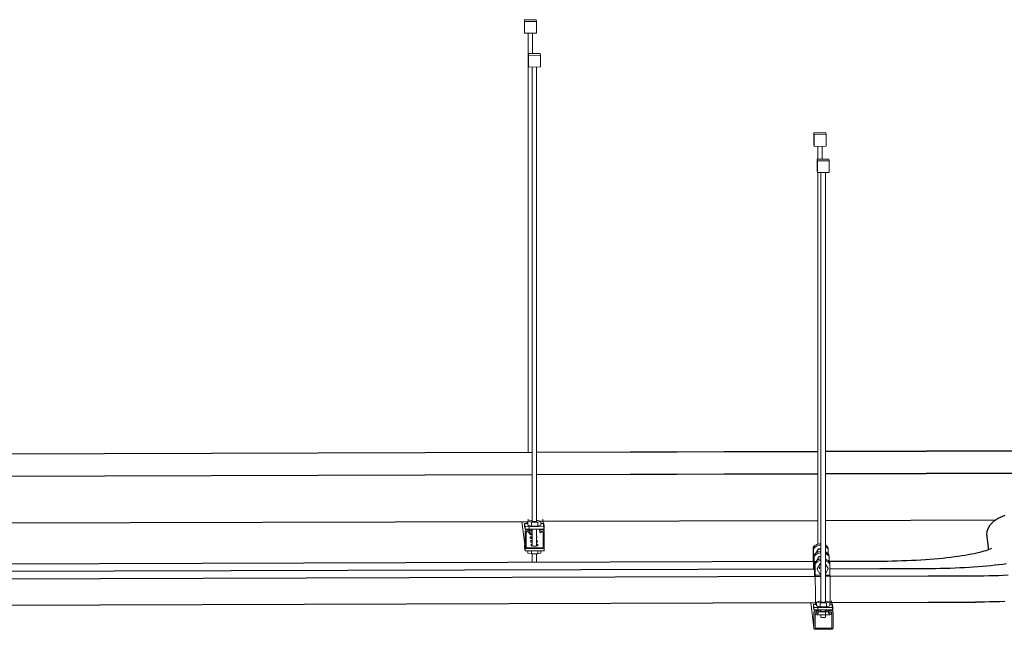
# Model space of a CAD drawing. Header units: inches. Extents: x -279 to 531, y -298 to 125.
# Tile 8 of 9: x 357 to 440, y 68 to 120. Entities that reach past the tile are written whole.
import ezdxf

# ---------------------------------------------------------------- set-up
doc = ezdxf.new("R2010")
doc.units = ezdxf.units.IN
doc.header["$MEASUREMENT"] = 0
for name, color, linetype, lineweight in [('A-GENM', 13, 'Continuous', 9), ('E-CABL-TRAY', 211, 'Continuous', 30), ('E-POWR-CNDT', 130, 'Continuous', 30), ('S-BEAM', 12, 'Continuous', 9), ('S-COLS', 52, 'Continuous', 9), ('S-FSTN', 2, 'Continuous', 9)]:
    doc.layers.add(name, color=color, linetype=linetype, lineweight=lineweight)

# ---------------------------------------------------------------- blocks, each defined once
blk = doc.blocks.new('P1100 - Pipe and Rigid Steel Conduit Clamp - P1117 - 2_-V39-3D - Project Overview')
at = {"layer": 'A-GENM'}
for p, q in [((424.164, 75.291), (424.163, 75.298)), ((424.164, 74.268), (424.164, 75.291)), ((424.178, 75.172), (424.179, 75.165)), ((424.179, 75.165), (424.179, 74.192)), ((424.354, 74.775), (424.573, 75.15)), ((424.578, 75.114), (424.403, 74.815)), ((424.573, 75.15), (424.819, 75.151)), ((424.578, 75.114), (424.573, 75.15)), ((424.819, 75.115), (424.578, 75.114)), ((425.412, 75.302), (425.413, 75.295)), ((425.413, 75.295), (425.413, 75.189)), ((425.429, 75.169), (425.428, 75.176)), ((425.429, 74.723), (425.429, 75.169)), ((424.179, 74.268), (424.164, 74.268)), ((424.178, 74.149), (424.178, 74.192)), ((424.178, 74.149), (424.183, 73.981)), ((424.179, 74.192), (424.24, 74.192))]:
    blk.add_line(p, q, dxfattribs=at)
for points in [[(424.163, 75.298, 0), (424.31, 75.439, 0), (424.488, 75.538, 0), (424.685, 75.59, 0), (424.819, 75.596, 0)], [(424.819, 75.589, 0), (424.686, 75.583, 0), (424.489, 75.531, 0), (424.311, 75.432, 0), (424.164, 75.291, 0)], [(424.178, 75.172, 0), (424.325, 75.313, 0), (424.503, 75.412, 0), (424.701, 75.464, 0), (424.819, 75.471, 0)], [(424.819, 75.464, 0), (424.702, 75.457, 0), (424.504, 75.405, 0), (424.326, 75.306, 0), (424.179, 75.165, 0)], [(425.201, 75.485, 0), (425.266, 75.442, 0), (425.412, 75.302, 0)], [(425.413, 75.295, 0), (425.266, 75.435, 0), (425.201, 75.478, 0)], [(425.201, 75.367, 0), (425.281, 75.316, 0), (425.428, 75.176, 0)], [(425.429, 75.169, 0), (425.282, 75.309, 0), (425.201, 75.361, 0)], [(424.163, 74.325, 0), (424.157, 74.232, 0), (424.153, 74.072, 0)], [(424.155, 74.078, 0), (424.158, 74.184, 0), (424.164, 74.268, 0)], [(424.192, 73.44, 0), (424.192, 73.503, 0), (424.188, 73.779, 0), (424.184, 74.013, 0), (424.179, 74.192, 0)]]:
    blk.add_polyline3d(points, dxfattribs=at)
blk = doc.blocks.new('P1100 - Pipe and Rigid Steel Conduit Clamp - P1117 - 2_-V40-3D - Project Overview')
at = {"layer": 'A-GENM'}
for p, q in [((424.24, 74.658), (424.239, 74.665)), ((424.24, 73.634), (424.24, 74.658)), ((424.255, 74.539), (424.255, 74.532)), ((424.255, 74.532), (424.255, 73.558)), ((424.431, 74.141), (424.65, 74.517)), ((424.654, 74.48), (424.48, 74.181)), ((424.65, 74.517), (424.819, 74.517)), ((424.654, 74.48), (424.65, 74.517)), ((424.819, 74.481), (424.654, 74.48)), ((425.197, 74.371), (425.261, 74.261)), ((425.238, 74.274), (425.197, 74.342)), ((425.489, 74.668), (425.49, 74.661)), ((425.49, 74.661), (425.49, 74.556)), ((425.505, 74.535), (425.504, 74.543)), ((425.505, 74.09), (425.505, 74.535)), ((424.255, 73.634), (424.24, 73.634)), ((424.255, 73.558), (424.317, 73.558)), ((424.255, 73.515), (424.255, 73.558)), ((424.255, 73.515), (424.26, 73.347))]:
    blk.add_line(p, q, dxfattribs=at)
for points in [[(424.239, 74.665, 0), (424.386, 74.805, 0), (424.564, 74.905, 0), (424.762, 74.956, 0), (424.819, 74.962, 0)], [(424.819, 74.955, 0), (424.763, 74.949, 0), (424.565, 74.898, 0), (424.387, 74.798, 0), (424.24, 74.658, 0)], [(425.199, 74.892, 0), (425.342, 74.808, 0), (425.489, 74.668, 0)], [(425.49, 74.661, 0), (425.343, 74.801, 0), (425.199, 74.885, 0)], [(424.255, 74.539, 0), (424.401, 74.679, 0), (424.58, 74.779, 0), (424.777, 74.83, 0), (424.819, 74.835, 0)], [(424.819, 74.828, 0), (424.778, 74.823, 0), (424.58, 74.772, 0), (424.402, 74.672, 0), (424.255, 74.532, 0)], [(425.198, 74.773, 0), (425.357, 74.682, 0), (425.504, 74.543, 0)], [(425.505, 74.535, 0), (425.358, 74.675, 0), (425.198, 74.766, 0)], [(424.239, 73.691, 0), (424.234, 73.599, 0), (424.23, 73.439, 0)], [(424.232, 73.445, 0), (424.235, 73.55, 0), (424.24, 73.634, 0)], [(424.269, 72.807, 0), (424.268, 72.87, 0), (424.265, 73.145, 0), (424.261, 73.379, 0), (424.255, 73.558, 0)]]:
    blk.add_polyline3d(points, dxfattribs=at)
blk = doc.blocks.new('P1100 - Pipe and Rigid Steel Conduit Clamp - P1117 - 2_-V41-3D - Project Overview')
at = {"layer": 'A-GENM'}
for p, q in [((424.317, 74.024), (424.316, 74.031)), ((424.317, 73), (424.317, 74.024)), ((425.566, 74.035), (425.567, 74.028)), ((425.567, 74.028), (425.567, 73.922)), ((424.331, 73.905), (424.332, 73.898)), ((424.332, 73.898), (424.332, 72.924)), ((424.496, 73.488), (424.727, 73.883)), ((424.496, 73.488), (424.5, 73.452)), ((424.731, 73.847), (424.5, 73.452)), ((424.5, 73.452), (424.731, 73.058)), ((424.688, 73.635), (424.709, 73.459)), ((424.727, 73.883), (424.819, 73.883)), ((424.731, 73.847), (424.727, 73.883)), ((424.819, 73.847), (424.731, 73.847)), ((425.423, 73.455), (425.192, 73.848)), ((425.192, 73.059), (425.423, 73.455)), ((425.205, 73.519), (425.194, 73.615)), ((425.197, 73.868), (425.418, 73.491)), ((425.423, 73.455), (425.418, 73.491)), ((425.582, 73.902), (425.581, 73.909)), ((425.582, 72.928), (425.582, 73.902)), ((424.332, 73.001), (424.317, 73)), ((424.331, 72.882), (424.331, 72.924)), ((424.331, 72.882), (424.336, 72.713)), ((424.332, 72.924), (424.819, 72.926)), ((424.731, 73.058), (424.819, 73.058)), ((425.197, 72.927), (425.582, 72.928)), ((424.348, 70.471), (424.348, 71.631)), ((425.598, 71.634), (425.598, 70.469))]:
    blk.add_line(p, q, dxfattribs=at)
for points in [[(424.316, 74.031, 0), (424.463, 74.172, 0), (424.641, 74.271, 0), (424.819, 74.32, 0)], [(424.819, 74.313, 0), (424.642, 74.264, 0), (424.464, 74.165, 0), (424.317, 74.024, 0)], [(424.331, 73.905, 0), (424.478, 74.046, 0), (424.656, 74.145, 0), (424.818, 74.191, 0)], [(424.818, 74.184, 0), (424.657, 74.138, 0), (424.479, 74.039, 0), (424.332, 73.898, 0)], [(425.199, 74.288, 0), (425.241, 74.273, 0), (425.419, 74.175, 0), (425.566, 74.035, 0)], [(425.567, 74.028, 0), (425.42, 74.167, 0), (425.241, 74.266, 0), (425.199, 74.281, 0)], [(425.199, 74.167, 0), (425.256, 74.147, 0), (425.434, 74.049, 0), (425.581, 73.909, 0)], [(425.582, 73.902, 0), (425.435, 74.041, 0), (425.257, 74.14, 0), (425.199, 74.16, 0)], [(424.316, 73.058, 0), (424.311, 72.965, 0), (424.306, 72.805, 0)], [(424.308, 72.811, 0), (424.312, 72.917, 0), (424.317, 73, 0)], [(424.348, 71.631, 0), (424.347, 71.937, 0), (424.345, 72.236, 0), (424.342, 72.511, 0), (424.337, 72.745, 0), (424.332, 72.924, 0)], [(425.582, 72.928, 0), (425.587, 72.749, 0), (425.591, 72.515, 0), (425.595, 72.24, 0), (425.597, 71.94, 0), (425.598, 71.634, 0)]]:
    blk.add_polyline3d(points, dxfattribs=at)
blk = doc.blocks.new('Vertical Rod - Rod-V16-3D - Project Overview')
at = {"layer": 'S-COLS'}
for p, q in [((184.863, 106.218), (184.863, 69.862)), ((185.238, 69.863), (185.238, 106.219)), ((184.863, 69.265), (184.863, 69.111)), ((185.238, 68.654), (185.238, 69.266)), ((184.863, 68.863), (184.863, 68.654))]:
    blk.add_line(p, q, dxfattribs=at)
for points in [[(185.054, 68.624, 0), (185.005, 68.625, 0), (184.96, 68.628, 0), (184.92, 68.632, 0), (184.89, 68.638, 0), (184.87, 68.645, 0), (184.863, 68.653, 0), (184.863, 68.654, 0)], [(185.238, 68.654, 0), (185.232, 68.646, 0), (185.215, 68.639, 0), (185.185, 68.633, 0), (185.147, 68.628, 0), (185.102, 68.625, 0), (185.054, 68.624, 0)]]:
    blk.add_polyline3d(points, dxfattribs=at)
blk = doc.blocks.new('Vertical Rod - Rod-V17-3D - Project Overview')
at = {"layer": 'S-COLS'}
for p, q in [((184.595, 108.435), (184.595, 107.363)), ((184.97, 107.364), (184.97, 108.436)), ((184.595, 106.217), (184.595, 74.826))]:
    blk.add_line(p, q, dxfattribs=at)
blk = doc.blocks.new('P1060 Series Square Washer - P1064 - Rod Dia 1_2_-V18-3D - Project Overview')
at = {"layer": 'S-FSTN'}
for p, q in [((184.222, 69.736), (184.493, 69.737)), ((184.222, 69.52), (184.222, 69.736)), ((184.222, 69.736), (184.254, 69.479)), ((184.254, 69.263), (184.222, 69.52)), ((185.878, 69.484), (184.254, 69.479)), ((184.254, 69.479), (184.254, 69.263)), ((184.254, 69.263), (185.878, 69.268)), ((185.601, 69.74), (185.847, 69.741)), ((185.878, 69.484), (185.847, 69.741)), ((185.878, 69.268), (185.878, 69.484))]:
    blk.add_line(p, q, dxfattribs=at)
blk = doc.blocks.new('Hex_Nut - P1064 - Rod Dia 1_2_-V42-3D - Project Overview')
at = {"layer": 'S-FSTN'}
for p, q in [((424.726, 70.739), (424.456, 70.663)), ((424.819, 70.739), (424.726, 70.739)), ((425.269, 70.74), (425.197, 70.74)), ((425.557, 70.667), (425.269, 70.74)), ((424.456, 70.663), (424.744, 70.59)), ((424.456, 70.663), (424.456, 70.337)), ((424.744, 70.263), (424.456, 70.337)), ((424.744, 70.59), (425.287, 70.591)), ((424.744, 70.263), (424.744, 70.59)), ((425.287, 70.264), (424.744, 70.263)), ((424.819, 70.665), (424.819, 70.665)), ((425.194, 70.666), (425.188, 70.658)), ((425.287, 70.591), (425.557, 70.667)), ((425.287, 70.264), (425.287, 70.591)), ((425.557, 70.34), (425.287, 70.264)), ((425.557, 70.34), (425.557, 70.667))]:
    blk.add_line(p, q, dxfattribs=at)
blk.add_polyline3d([(425.17, 70.651, 0), (425.141, 70.644, 0), (425.103, 70.64, 0), (425.058, 70.637, 0), (425.01, 70.635, 0), (424.961, 70.636, 0), (424.916, 70.639, 0), (424.876, 70.644, 0), (424.846, 70.65, 0), (424.826, 70.657, 0), (424.819, 70.665, 0)], dxfattribs=at)
blk = doc.blocks.new('Channel Nut - P3010 - 1_2_-V43-3D - Project Overview')
at = {"layer": 'S-BEAM'}
for p, q in [((424.571, 69.976), (424.819, 69.977)), ((425.197, 69.978), (425.434, 69.978)), ((425.451, 69.84), (425.434, 69.978)), ((424.473, 69.813), (424.473, 69.59)), ((424.473, 69.813), (424.473, 69.59)), ((424.473, 69.59), (425.556, 69.593)), ((425.451, 69.84), (424.588, 69.837)), ((425.452, 69.827), (425.451, 69.84)), ((425.556, 69.593), (425.556, 69.738)), ((425.556, 69.738), (425.556, 69.593)), ((425.7, 69.661), (425.7, 69.802))]:
    blk.add_line(p, q, dxfattribs=at)
for points in [[(425.256, 69.909, 0), (425.249, 69.898, 0), (425.225, 69.889, 0), (425.186, 69.88, 0), (425.135, 69.874, 0), (425.076, 69.87, 0), (425.011, 69.868, 0), (424.946, 69.869, 0), (424.885, 69.873, 0), (424.833, 69.879, 0), (424.792, 69.887, 0), (424.766, 69.897, 0), (424.756, 69.907, 0)], [(424.764, 69.917, 0), (424.787, 69.927, 0), (424.818, 69.934, 0)], [(425.199, 69.933, 0), (425.22, 69.928, 0), (425.247, 69.919, 0), (425.256, 69.909, 0)], [(424.473, 69.59, 0), (424.387, 69.611, 0), (424.333, 69.634, 0), (424.315, 69.652, 0)], [(425.7, 69.663, 0), (425.686, 69.638, 0), (425.637, 69.615, 0), (425.556, 69.593, 0)]]:
    blk.add_polyline3d(points, dxfattribs=at)
blk = doc.blocks.new('GTP - Generic Pt-V21-3D - Project Overview')
at = {"layer": 'A-GENM'}
for p, q in [((185.273, 109.583), (184.273, 109.58)), ((184.273, 109.58), (184.292, 109.422)), ((184.273, 108.593), (184.273, 109.58)), ((184.292, 109.422), (185.292, 109.425)), ((184.292, 108.434), (184.292, 109.422)), ((185.292, 109.425), (185.273, 109.583)), ((185.292, 108.437), (185.292, 109.425)), ((184.292, 108.434), (184.273, 108.593)), ((185.292, 108.437), (184.292, 108.434))]:
    blk.add_line(p, q, dxfattribs=at)
blk = doc.blocks.new('Channel - Beam Loading - P1000-V44-3D - Project Overview')
at = {"layer": 'S-BEAM'}
for p, q in [((425.836, 69.794), (425.72, 70.757)), ((423.955, 70.62), (424.214, 68.475)), ((424.453, 69.962), (424.412, 69.962)), ((424.453, 69.996), (424.484, 69.741)), ((424.588, 69.844), (424.528, 70.345)), ((425.431, 69.999), (425.462, 69.744)), ((425.639, 69.966), (425.596, 69.966)), ((424.213, 69.765), (424.213, 68.491)), ((424.318, 68.492), (424.318, 69.729)), ((424.412, 69.822), (424.453, 69.822)), ((424.484, 69.791), (424.484, 69.747)), ((424.589, 69.748), (424.589, 69.828)), ((425.462, 69.832), (425.462, 69.75)), ((425.567, 69.751), (425.567, 69.794)), ((425.598, 69.825), (425.639, 69.825)), ((425.733, 69.733), (425.733, 68.496)), ((425.838, 68.496), (425.838, 69.77)), ((425.702, 68.466), (424.349, 68.461)), ((424.349, 68.357), (425.701, 68.361))]:
    blk.add_line(p, q, dxfattribs=at)
for points in [[(424.412, 69.962, 0), (424.36, 69.955, 0), (424.312, 69.935, 0), (424.271, 69.904, 0), (424.24, 69.863, 0), (424.22, 69.816, 0), (424.213, 69.765, 0)], [(424.589, 69.828, 0), (424.585, 69.863, 0), (424.571, 69.895, 0), (424.549, 69.923, 0), (424.521, 69.944, 0), (424.488, 69.958, 0), (424.453, 69.962, 0)], [(425.596, 69.966, 0), (425.561, 69.961, 0), (425.529, 69.948, 0), (425.501, 69.926, 0), (425.48, 69.899, 0), (425.466, 69.867, 0), (425.462, 69.832, 0)], [(425.838, 69.77, 0), (425.831, 69.821, 0), (425.811, 69.868, 0), (425.78, 69.909, 0), (425.738, 69.94, 0), (425.691, 69.959, 0), (425.639, 69.966, 0)], [(424.318, 69.729, 0), (424.321, 69.753, 0), (424.331, 69.775, 0), (424.346, 69.794, 0), (424.365, 69.809, 0), (424.388, 69.818, 0), (424.412, 69.822, 0)], [(424.453, 69.822, 0), (424.461, 69.821, 0), (424.468, 69.818, 0), (424.475, 69.813, 0), (424.48, 69.806, 0), (424.483, 69.799, 0), (424.484, 69.791, 0)], [(424.484, 69.747, 0), (424.485, 69.735, 0), (424.49, 69.723, 0), (424.497, 69.713, 0), (424.507, 69.704, 0), (424.518, 69.699, 0), (424.53, 69.696, 0), (424.543, 69.696, 0), (424.555, 69.699, 0), (424.567, 69.705, 0), (424.576, 69.713, 0), (424.583, 69.723, 0), (424.588, 69.735, 0), (424.589, 69.748, 0)], [(425.462, 69.75, 0), (425.463, 69.738, 0), (425.468, 69.726, 0), (425.475, 69.716, 0), (425.484, 69.707, 0), (425.496, 69.702, 0), (425.508, 69.699, 0), (425.521, 69.699, 0), (425.533, 69.702, 0), (425.544, 69.708, 0), (425.554, 69.716, 0), (425.561, 69.726, 0), (425.566, 69.738, 0), (425.567, 69.751, 0)], [(425.567, 69.794, 0), (425.568, 69.802, 0), (425.571, 69.81, 0), (425.576, 69.816, 0), (425.583, 69.821, 0), (425.59, 69.824, 0), (425.598, 69.825, 0)], [(425.639, 69.825, 0), (425.663, 69.822, 0), (425.686, 69.813, 0), (425.705, 69.799, 0), (425.72, 69.779, 0), (425.73, 69.757, 0), (425.733, 69.733, 0)], [(424.213, 68.491, 0), (424.218, 68.457, 0), (424.231, 68.424, 0), (424.253, 68.396, 0), (424.281, 68.375, 0), (424.314, 68.362, 0), (424.349, 68.357, 0)], [(424.349, 68.461, 0), (424.341, 68.462, 0), (424.334, 68.465, 0), (424.327, 68.47, 0), (424.322, 68.477, 0), (424.319, 68.484, 0), (424.318, 68.492, 0)], [(425.701, 68.361, 0), (425.737, 68.366, 0), (425.77, 68.38, 0), (425.798, 68.401, 0), (425.819, 68.429, 0), (425.833, 68.461, 0), (425.838, 68.496, 0)], [(425.733, 68.496, 0), (425.732, 68.488, 0), (425.729, 68.481, 0), (425.724, 68.475, 0), (425.717, 68.47, 0), (425.71, 68.467, 0), (425.702, 68.466, 0)]]:
    blk.add_polyline3d(points, dxfattribs=at)
blk = doc.blocks.new('Vertical Rod - Rod-1204655-3D - Project Overview')
at = {"layer": 'S-COLS'}
for p, q in [((340.445, 115.684), (340.445, 77.23)), ((340.82, 77.231), (340.82, 115.685)), ((340.445, 76.633), (340.445, 75.193)), ((340.82, 75.193), (340.82, 76.634)), ((340.445, 74.541), (340.445, 73.818)), ((340.82, 73.819), (340.82, 74.542))]:
    blk.add_line(p, q, dxfattribs=at)
blk = doc.blocks.new('Vertical Rod - Rod-V23-3D - Project Overview')
at = {"layer": 'S-COLS'}
for p, q in [((340.101, 118.535), (340.101, 83.149)), ((340.476, 116.83), (340.476, 118.536))]:
    blk.add_line(p, q, dxfattribs=at)
blk = doc.blocks.new('P1060 Series Square Washer - P1064 - Rod Dia 1_2_-V51-3D - Project Overview')
at = {"layer": 'S-FSTN'}
for p, q in [((399.794, 77.286), (400.067, 77.287)), ((399.794, 77.07), (399.794, 77.286)), ((399.794, 77.286), (399.825, 77.029)), ((399.825, 76.813), (399.794, 77.07)), ((401.45, 77.034), (399.825, 77.029)), ((399.825, 77.029), (399.825, 76.813)), ((399.825, 76.813), (400.065, 76.814)), ((400.067, 76.814), (401.45, 76.818)), ((401.173, 77.291), (401.419, 77.291)), ((401.45, 77.034), (401.419, 77.291)), ((401.45, 76.818), (401.45, 77.034))]:
    blk.add_line(p, q, dxfattribs=at)
blk = doc.blocks.new('P1060 Series Square Washer - P1064 - Rod Dia 1_2_-V24-3D - Project Overview')
at = {"layer": 'S-FSTN'}
for p, q in [((339.805, 75.285), (339.821, 75.285)), ((339.805, 75.069), (339.805, 75.285)), ((339.805, 75.285), (339.836, 75.028)), ((339.836, 74.812), (339.805, 75.069)), ((339.836, 75.028), (339.836, 74.812)), ((339.891, 75.028), (339.836, 75.028)), ((341.461, 75.032), (341.413, 75.032)), ((341.461, 75.032), (341.454, 75.088)), ((341.461, 74.816), (341.461, 75.032)), ((339.836, 74.812), (341.461, 74.816))]:
    blk.add_line(p, q, dxfattribs=at)
blk = doc.blocks.new('Hex_Nut - P1064 - Rod Dia 1_2_-V25-3D - Project Overview')
at = {"layer": 'S-FSTN'}
for p, q in [((340.352, 77.379), (340.082, 77.303)), ((340.445, 77.379), (340.352, 77.379)), ((340.896, 77.38), (340.82, 77.38)), ((341.184, 77.307), (340.896, 77.38)), ((340.082, 77.303), (340.37, 77.23)), ((340.082, 77.303), (340.082, 76.976)), ((340.37, 76.903), (340.082, 76.976)), ((340.37, 77.23), (340.914, 77.231)), ((340.37, 76.903), (340.37, 77.23)), ((340.914, 76.904), (340.37, 76.903)), ((340.445, 77.304), (340.445, 77.305)), ((340.82, 77.306), (340.815, 77.298)), ((340.914, 77.231), (341.184, 77.307)), ((340.914, 76.904), (340.914, 77.231)), ((341.184, 76.98), (340.914, 76.904)), ((341.184, 76.98), (341.184, 77.307))]:
    blk.add_line(p, q, dxfattribs=at)
blk.add_polyline3d([(340.797, 77.291, 0), (340.768, 77.284, 0), (340.73, 77.28, 0), (340.685, 77.276, 0), (340.636, 77.275, 0), (340.588, 77.276, 0), (340.542, 77.279, 0), (340.503, 77.284, 0), (340.472, 77.29, 0), (340.453, 77.297, 0), (340.445, 77.304, 0)], dxfattribs=at)
blk = doc.blocks.new('Hex_Nut - P1064 - Rod Dia 1_2_-V26-3D - Project Overview')
at = {"layer": 'S-FSTN'}
for p, q in [((340.082, 74.812), (340.082, 74.614)), ((340.37, 74.54), (340.082, 74.614)), ((340.37, 74.54), (340.37, 74.813)), ((340.914, 74.542), (340.37, 74.54)), ((340.914, 74.542), (340.914, 74.815)), ((341.184, 74.618), (340.914, 74.542)), ((341.184, 74.618), (341.184, 74.816))]:
    blk.add_line(p, q, dxfattribs=at)
blk = doc.blocks.new('Channel - Beam Loading T-Series - P1000T-V52-3D - Project Overview')
at = {"layer": 'S-BEAM'}
for p, q in [((399.566, 77.478), (399.83, 75.297)), ((399.989, 77.479), (400.012, 77.287)), ((400.104, 77.494), (400.084, 77.661)), ((401.452, 76.616), (401.324, 77.676)), ((399.829, 76.587), (399.829, 75.313)), ((399.934, 75.314), (399.934, 76.551)), ((400.069, 76.784), (400.027, 76.784)), ((400.027, 76.644), (400.068, 76.644)), ((400.069, 76.818), (400.1, 76.563)), ((400.099, 76.613), (400.099, 76.569)), ((400.204, 76.666), (400.143, 77.167)), ((400.205, 76.57), (400.205, 76.65)), ((401.047, 76.821), (401.078, 76.566)), ((401.077, 76.654), (401.077, 76.572)), ((401.183, 76.572), (401.183, 76.616)), ((401.255, 76.788), (401.212, 76.788)), ((401.214, 76.647), (401.255, 76.647)), ((401.348, 76.555), (401.348, 75.318)), ((401.453, 75.318), (401.453, 76.592)), ((400.228, 76.379), (400.217, 76.468)), ((400.266, 76.062), (400.255, 76.151)), ((400.304, 75.745), (400.293, 75.834)), ((400.807, 76.164), (400.817, 76.155)), ((400.817, 76.048), (400.807, 76.06)), ((400.817, 76.153), (400.828, 76.063)), ((400.828, 76.063), (400.82, 76.052)), ((400.856, 75.836), (400.867, 75.747)), ((401.317, 75.287), (399.965, 75.283)), ((399.965, 75.179), (401.317, 75.183)), ((400.342, 75.428), (400.332, 75.517)), ((400.894, 75.519), (400.905, 75.43))]:
    blk.add_line(p, q, dxfattribs=at)
for points in [[(400.027, 76.784, 0), (399.976, 76.777, 0), (399.928, 76.757, 0), (399.887, 76.726, 0), (399.855, 76.685, 0), (399.835, 76.638, 0), (399.829, 76.587, 0)], [(399.934, 76.551, 0), (399.937, 76.575, 0), (399.946, 76.597, 0), (399.961, 76.616, 0), (399.981, 76.631, 0), (400.003, 76.64, 0), (400.027, 76.644, 0)], [(400.068, 76.644, 0), (400.076, 76.643, 0), (400.084, 76.64, 0), (400.09, 76.635, 0), (400.095, 76.628, 0), (400.098, 76.621, 0), (400.099, 76.613, 0)], [(400.205, 76.65, 0), (400.2, 76.685, 0), (400.187, 76.717, 0), (400.165, 76.745, 0), (400.137, 76.766, 0), (400.104, 76.78, 0), (400.069, 76.784, 0)], [(400.099, 76.569, 0), (400.101, 76.557, 0), (400.105, 76.545, 0), (400.113, 76.535, 0), (400.122, 76.526, 0), (400.133, 76.521, 0), (400.146, 76.518, 0), (400.159, 76.518, 0), (400.171, 76.521, 0), (400.182, 76.527, 0), (400.192, 76.535, 0), (400.199, 76.545, 0), (400.203, 76.557, 0), (400.205, 76.57, 0)], [(400.187, 76.796, 0), (400.213, 76.807, 0), (400.247, 76.815, 0)], [(400.435, 76.726, 0), (400.382, 76.724, 0), (400.314, 76.719, 0), (400.257, 76.712, 0), (400.213, 76.703, 0), (400.197, 76.697, 0)], [(400.435, 76.652, 0), (400.403, 76.653, 0), (400.335, 76.657, 0), (400.275, 76.664, 0), (400.23, 76.673, 0), (400.2, 76.684, 0)], [(400.217, 76.469, 0), (400.225, 76.479, 0), (400.252, 76.49, 0), (400.295, 76.499, 0), (400.353, 76.507, 0), (400.42, 76.511, 0), (400.435, 76.512, 0)], [(401.212, 76.788, 0), (401.177, 76.783, 0), (401.144, 76.77, 0), (401.117, 76.748, 0), (401.095, 76.721, 0), (401.082, 76.689, 0), (401.077, 76.654, 0)], [(401.077, 76.572, 0), (401.079, 76.56, 0), (401.083, 76.548, 0), (401.09, 76.538, 0), (401.1, 76.529, 0), (401.111, 76.524, 0), (401.124, 76.521, 0), (401.136, 76.521, 0), (401.149, 76.524, 0), (401.16, 76.53, 0), (401.169, 76.538, 0), (401.177, 76.548, 0), (401.181, 76.56, 0), (401.183, 76.572, 0)], [(401.183, 76.616, 0), (401.184, 76.624, 0), (401.187, 76.632, 0), (401.192, 76.638, 0), (401.198, 76.643, 0), (401.206, 76.646, 0), (401.214, 76.647, 0)], [(401.453, 76.592, 0), (401.446, 76.643, 0), (401.427, 76.69, 0), (401.395, 76.731, 0), (401.354, 76.762, 0), (401.306, 76.781, 0), (401.255, 76.788, 0)], [(401.255, 76.647, 0), (401.279, 76.644, 0), (401.302, 76.635, 0), (401.321, 76.621, 0), (401.336, 76.601, 0), (401.345, 76.579, 0), (401.348, 76.555, 0)], [(400.435, 76.408, 0), (400.42, 76.407, 0), (400.353, 76.403, 0), (400.295, 76.395, 0), (400.252, 76.386, 0), (400.226, 76.376, 0)], [(400.436, 76.336, 0), (400.373, 76.34, 0), (400.314, 76.347, 0), (400.268, 76.356, 0), (400.239, 76.367, 0), (400.228, 76.379, 0)], [(400.255, 76.152, 0), (400.263, 76.162, 0), (400.29, 76.173, 0), (400.334, 76.183, 0), (400.391, 76.19, 0), (400.435, 76.193, 0)], [(400.435, 76.089, 0), (400.391, 76.086, 0), (400.334, 76.079, 0), (400.29, 76.069, 0), (400.264, 76.059, 0)], [(400.435, 76.022, 0), (400.411, 76.024, 0), (400.352, 76.031, 0), (400.306, 76.04, 0), (400.277, 76.05, 0), (400.266, 76.062, 0)], [(400.293, 75.835, 0), (400.302, 75.846, 0), (400.328, 75.856, 0), (400.372, 75.866, 0), (400.429, 75.873, 0)], [(400.429, 75.769, 0), (400.372, 75.762, 0), (400.328, 75.752, 0), (400.302, 75.742, 0)], [(400.436, 75.708, 0), (400.39, 75.714, 0), (400.345, 75.723, 0), (400.315, 75.733, 0), (400.304, 75.745, 0)], [(400.867, 75.747, 0), (400.858, 75.735, 0), (400.832, 75.724, 0), (400.811, 75.719, 0)], [(400.815, 75.858, 0), (400.845, 75.847, 0), (400.856, 75.836, 0)], [(400.856, 75.732, 0), (400.845, 75.743, 0), (400.815, 75.754, 0)], [(399.829, 75.313, 0), (399.833, 75.279, 0), (399.847, 75.246, 0), (399.869, 75.218, 0), (399.897, 75.197, 0), (399.93, 75.184, 0), (399.965, 75.179, 0)], [(399.965, 75.283, 0), (399.957, 75.284, 0), (399.949, 75.287, 0), (399.943, 75.292, 0), (399.938, 75.299, 0), (399.935, 75.306, 0), (399.934, 75.314, 0)], [(400.332, 75.518, 0), (400.34, 75.529, 0), (400.367, 75.54, 0), (400.41, 75.549, 0), (400.436, 75.553, 0)], [(400.905, 75.43, 0), (400.897, 75.418, 0), (400.87, 75.407, 0), (400.826, 75.398, 0), (400.769, 75.391, 0), (400.702, 75.386, 0), (400.629, 75.384, 0), (400.556, 75.386, 0), (400.488, 75.39, 0), (400.429, 75.397, 0), (400.383, 75.406, 0), (400.353, 75.417, 0), (400.342, 75.428, 0)], [(400.81, 75.55, 0), (400.854, 75.541, 0), (400.883, 75.53, 0), (400.894, 75.519, 0)], [(401.348, 75.318, 0), (401.347, 75.31, 0), (401.344, 75.303, 0), (401.339, 75.297, 0), (401.333, 75.292, 0), (401.325, 75.289, 0), (401.317, 75.287, 0)], [(401.317, 75.183, 0), (401.352, 75.188, 0), (401.385, 75.202, 0), (401.413, 75.223, 0), (401.435, 75.251, 0), (401.449, 75.283, 0), (401.453, 75.318, 0)]]:
    blk.add_polyline3d(points, dxfattribs=at)

msp = doc.modelspace()

# ---------------------------------------------------------------- linework, layer by layer
at = {"layer": 'E-CABL-TRAY'}
for p, q in [((340.819, 83.151), (400.434, 83.332)), ((340.819, 83.135), (400.434, 83.316)), ((400.808, 83.333), (424.551, 83.405)), ((400.808, 83.317), (424.551, 83.389)), ((425.197, 83.407), (460.423, 83.514)), ((425.197, 83.391), (460.423, 83.498)), ((400.809, 81.447), (424.551, 81.519)), ((400.809, 81.431), (424.551, 81.503)), ((425.197, 81.521), (460.423, 81.628)), ((425.197, 81.505), (460.423, 81.612)), ((340.82, 81.265), (400.434, 81.446)), ((340.82, 81.249), (400.434, 81.43)), ((341.184, 77.301), (400.067, 77.48)), ((401.173, 77.483), (424.551, 77.554)), ((425.197, 77.556), (439.604, 77.6))]:
    msp.add_line(p, q, dxfattribs=at)
at = {"layer": 'E-POWR-CNDT'}
for p, q in [((438.817, 76.31), (438.827, 76.146)), ((438.827, 76.146), (438.904, 75.512)), ((438.904, 75.512), (438.94, 75.209)), ((438.94, 75.209), (438.956, 75.081)), ((424.24, 74.078), (305.536, 73.718)), ((425.711, 74.083), (425.514, 74.082)), ((429.71, 74.095), (425.711, 74.083)), ((424.317, 73.445), (305.604, 73.084)), ((429.787, 73.461), (425.582, 73.449)), ((433.786, 73.473), (429.787, 73.461)), ((424.819, 72.812), (305.215, 72.449)), ((433.863, 72.84), (425.197, 72.814)), ((437.862, 72.852), (433.863, 72.84)), ((305.62, 70.254), (424.348, 70.614)), ((425.598, 70.618), (433.869, 70.643)), ((433.869, 70.643), (437.869, 70.655))]:
    msp.add_line(p, q, dxfattribs=at)
for points in [[(438.817, 76.31, 0), (438.859, 76.646, 0), (438.969, 76.94, 0), (439.118, 77.176, 0), (439.281, 77.361, 0), (439.45, 77.509, 0), (439.622, 77.631, 0), (439.798, 77.736, 0), (439.98, 77.829, 0), (440.169, 77.914, 0), (440.367, 77.992, 0)], [(439.222, 75.207, 0), (439.207, 75.197, 0), (439.163, 75.171, 0), (439.092, 75.136, 0), (438.997, 75.093, 0), (438.879, 75.047, 0), (438.74, 74.998, 0), (438.581, 74.947, 0), (438.403, 74.896, 0), (438.208, 74.845, 0), (437.996, 74.794, 0), (437.767, 74.744, 0), (437.524, 74.694, 0), (437.266, 74.646, 0), (436.994, 74.599, 0), (436.708, 74.553, 0), (436.41, 74.51, 0), (436.1, 74.468, 0), (435.778, 74.427, 0), (435.445, 74.389, 0), (435.103, 74.353, 0), (434.75, 74.319, 0), (434.389, 74.287, 0), (434.019, 74.257, 0), (433.642, 74.23, 0), (433.258, 74.205, 0), (432.867, 74.183, 0), (432.471, 74.163, 0), (432.069, 74.145, 0), (431.664, 74.13, 0), (431.254, 74.118, 0), (430.842, 74.108, 0), (430.428, 74.101, 0), (430.012, 74.097, 0), (429.71, 74.095, 0)], [(440.486, 73.888, 0), (440.176, 73.846, 0), (439.854, 73.806, 0), (439.521, 73.768, 0), (439.179, 73.731, 0), (438.826, 73.697, 0), (438.465, 73.665, 0), (438.095, 73.636, 0), (437.718, 73.608, 0), (437.333, 73.584, 0), (436.943, 73.561, 0), (436.546, 73.541, 0), (436.145, 73.524, 0), (435.74, 73.509, 0), (435.33, 73.496, 0), (434.918, 73.487, 0), (434.504, 73.48, 0), (434.088, 73.475, 0), (433.786, 73.473, 0)], [(440.622, 72.92, 0), (440.221, 72.902, 0), (439.815, 72.887, 0), (439.406, 72.875, 0), (438.994, 72.865, 0), (438.58, 72.858, 0), (438.164, 72.854, 0), (437.862, 72.852, 0)], [(440.337, 70.708, 0), (439.917, 70.692, 0), (439.494, 70.679, 0), (439.067, 70.669, 0), (438.639, 70.662, 0), (438.209, 70.657, 0), (437.869, 70.655, 0)]]:
    msp.add_polyline3d(points, dxfattribs=at)

# ---------------------------------------------------------------- block references
at = {"layer": 'A-GENM'}
for name, p in [('GTP - Generic Pt-V21-3D - Project Overview', (215.495, 10.282)), ('GTP - Generic Pt-V21-3D - Project Overview', (215.84, 7.431)), ('GTP - Generic Pt-V21-3D - Project Overview', (239.956, 0.728)), ('GTP - Generic Pt-V21-3D - Project Overview', (240.224, -1.489)), ('P1100 - Pipe and Rigid Steel Conduit Clamp - P1117 - 2_-V39-3D - Project Overview', (0, 0)), ('P1100 - Pipe and Rigid Steel Conduit Clamp - P1117 - 2_-V40-3D - Project Overview', (0, 0)), ('P1100 - Pipe and Rigid Steel Conduit Clamp - P1117 - 2_-V41-3D - Project Overview', (0, 0))]:
    msp.add_blockref(name, p, dxfattribs=at)
at = {"layer": 'S-BEAM'}
for name in ['Channel - Beam Loading T-Series - P1000T-V52-3D - Project Overview', 'Channel - Beam Loading - P1000-V44-3D - Project Overview', 'Channel Nut - P3010 - 1_2_-V43-3D - Project Overview']:
    msp.add_blockref(name, (0, 0), dxfattribs=at)
at = {"layer": 'S-COLS'}
for name, p in [('Vertical Rod - Rod-V23-3D - Project Overview', (59.989, 0.182)), ('Vertical Rod - Rod-1204655-3D - Project Overview', (59.989, 0.182)), ('Vertical Rod - Rod-V17-3D - Project Overview', (239.956, 0.728)), ('Vertical Rod - Rod-V16-3D - Project Overview', (239.956, 0.728))]:
    msp.add_blockref(name, p, dxfattribs=at)
at = {"layer": 'S-FSTN'}
for name, p in [('Hex_Nut - P1064 - Rod Dia 1_2_-V25-3D - Project Overview', (59.989, 0.182)), ('P1060 Series Square Washer - P1064 - Rod Dia 1_2_-V51-3D - Project Overview', (0, 0)), ('P1060 Series Square Washer - P1064 - Rod Dia 1_2_-V24-3D - Project Overview', (59.989, 0.182)), ('Hex_Nut - P1064 - Rod Dia 1_2_-V26-3D - Project Overview', (59.989, 0.182)), ('Hex_Nut - P1064 - Rod Dia 1_2_-V42-3D - Project Overview', (0, 0)), ('P1060 Series Square Washer - P1064 - Rod Dia 1_2_-V18-3D - Project Overview', (239.956, 0.728))]:
    msp.add_blockref(name, p, dxfattribs=at)

doc.saveas('drawing.dxf')
